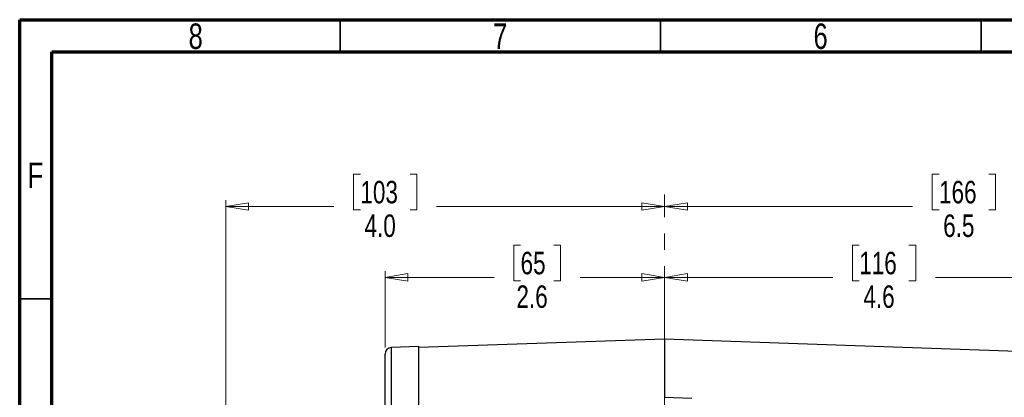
# Model space of a CAD drawing. Header units: inches. Extents: x 0.6 to 16.3, y 0.2 to 11.5.
# Tile 6 of 12: x 0.6 to 6.6, y 9.2 to 11.5. Entities that reach past the tile are written whole.
import ezdxf

# ---------------------------------------------------------------- set-up
doc = ezdxf.new("R2010")
doc.units = ezdxf.units.IN
doc.header["$MEASUREMENT"] = 0
doc.linetypes.add('CENTERX2', pattern=[0.8, 0.5, -0.1, 0.1, -0.1])
doc.styles.add('SLDTEXTSTYLE0', font='TXT', dxfattribs={"width": 0.75})
doc.dimstyles.new('SLDDIMSTYLE1', dxfattribs={"dimtxt": 0.137795, "dimasz": 0.14, "dimexe": 0, "dimexo": 0.0625, "dimgap": 0.034449, "dimtad": 0, "dimdec": 1, "dimlfac": 1.5, "dimrnd": 1e-09, "dimzin": 12, "dimdsep": 46, "dimtxsty": 'SLDTEXTSTYLE0', "dimblk1": 'CLOSED', "dimblk2": 'CLOSED', "dimsah": 1, "dimcen": 0.09, "dimadec": 0, "dimazin": 3, "dimtfac": 1, "dimtdec": 1, "dimtofl": 0, "dimtmove": 0, "dimatfit": 3, "dimldrblk": 'CLOSED', "dimfxl": 0, "dimfrac": 2, "dimtolj": 1, "dimtzin": 12, "dimarcsym": 0})
doc.dimstyles.new('SLDDIMSTYLE4', dxfattribs={"dimtxt": 0.137795, "dimasz": 0.14, "dimexe": 0, "dimexo": 0.0625, "dimgap": 0.034449, "dimtad": 0, "dimdec": 1, "dimlfac": 1.5, "dimrnd": 1e-09, "dimzin": 4, "dimdsep": 46, "dimtxsty": 'SLDTEXTSTYLE0', "dimblk1": 'CLOSED', "dimblk2": 'CLOSED', "dimsah": 1, "dimcen": 0.09, "dimadec": 0, "dimazin": 1, "dimtfac": 1, "dimtdec": 1, "dimtofl": 0, "dimtmove": 0, "dimatfit": 3, "dimldrblk": 'CLOSED', "dimfxl": 0, "dimfrac": 2, "dimtolj": 1, "dimtzin": 12, "dimarcsym": 0})

# ---------------------------------------------------------------- blocks, each defined once
blk = doc.blocks.new('_Closed')
at = {"color": 0, "linetype": 'ByBlock', "lineweight": -2}
for p, q in [((-1, 0.166667), (0, 0)), ((-1, 0.166667), (-1, -0.166667)), ((0, 0), (-1, -0.166667)), ((0, 0), (-1, 0))]:
    blk.add_line(p, q, dxfattribs=at)
blk = doc.blocks.new('_D_7')
at = {"color": 7, "linetype": 'Continuous', "lineweight": 0}
for p, q in [((2.6833, 10.5478), (2.6413, 10.5478)), ((2.6413, 10.5478), (2.6413, 10.3291)), ((2.9887, 10.5478), (3.0307, 10.5478)), ((3.0307, 10.5478), (3.0307, 10.3291)), ((1.8569, 7.927), (1.8569, 10.3887)), ((1.8569, 10.3494), (2.5204, 10.3494)), ((4.5519, 10.3494), (3.1515, 10.3494)), ((2.6413, 10.3291), (2.6833, 10.3291)), ((3.0307, 10.3291), (2.9887, 10.3291))]:
    blk.add_line(p, q, dxfattribs=at)
at = {"color": 7, "linetype": 'Continuous', "lineweight": 18, "xscale": 0.14, "yscale": 0.14, "rotation": 180.0000000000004}
blk.add_blockref('_Closed', (1.8569, 10.3494), dxfattribs=at)
at = {"color": 7, "linetype": 'Continuous', "lineweight": 18, "xscale": 0.14, "yscale": 0.14}
blk.add_blockref('_Closed', (4.5519, 10.3494), dxfattribs=at)
at = {"color": 7, "linetype": 'Continuous', "lineweight": 18, "char_height": 0.1378, "attachment_point": 1, "style": 'SLDTEXTSTYLE0'}
for s, insert in [('103', (2.6833, 10.5067)), ('4.0', (2.7087, 10.3005))]:
    blk.add_mtext(s, dxfattribs=dict(at, insert=insert))
blk = doc.blocks.new('_D_8')
at = {"color": 7, "linetype": 'Continuous', "lineweight": 0}
for p, q in [((3.6673, 10.1125), (3.6253, 10.1125)), ((3.6253, 10.1125), (3.6253, 9.8938)), ((3.8709, 10.1125), (3.9129, 10.1125)), ((3.9129, 10.1125), (3.9129, 9.8938)), ((2.8355, 9.4833), (2.8355, 9.9534)), ((2.8355, 9.9141), (3.5045, 9.9141)), ((3.6253, 9.8938), (3.6673, 9.8938)), ((3.9129, 9.8938), (3.8709, 9.8938)), ((4.5519, 9.9141), (4.0338, 9.9141))]:
    blk.add_line(p, q, dxfattribs=at)
at = {"color": 7, "linetype": 'Continuous', "lineweight": 18, "xscale": 0.14, "yscale": 0.14}
for p, rotation in [((2.8355, 9.9141), 179.9999999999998), ((4.5519, 9.9141), 359.9999999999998)]:
    blk.add_blockref('_Closed', p, dxfattribs=dict(at, rotation=rotation))
at = {"color": 7, "linetype": 'Continuous', "lineweight": 18, "char_height": 0.1378, "attachment_point": 1, "style": 'SLDTEXTSTYLE0'}
for s, insert in [('65', (3.6673, 10.0714)), ('2.6', (3.6418, 9.8652))]:
    blk.add_mtext(s, dxfattribs=dict(at, insert=insert))
blk = doc.blocks.new('_D_9')
at = {"color": 7, "linetype": 'Continuous', "lineweight": 0}
for p, q in [((6.2376, 10.5478), (6.1957, 10.5478)), ((6.1957, 10.5478), (6.1957, 10.3291)), ((6.5431, 10.5478), (6.5851, 10.5478)), ((6.5851, 10.5478), (6.5851, 10.3291)), ((4.5519, 10.3494), (6.0748, 10.3494)), ((8.9139, 10.3494), (6.7059, 10.3494)), ((8.9139, 9.423), (8.9139, 10.3887)), ((6.1957, 10.3291), (6.2376, 10.3291)), ((6.5851, 10.3291), (6.5431, 10.3291))]:
    blk.add_line(p, q, dxfattribs=at)
at = {"color": 7, "linetype": 'Continuous', "lineweight": 18, "xscale": 0.14, "yscale": 0.14, "rotation": 180.0000000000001}
blk.add_blockref('_Closed', (4.5519, 10.3494), dxfattribs=at)
at = {"color": 7, "linetype": 'Continuous', "lineweight": 18, "xscale": 0.14, "yscale": 0.14}
blk.add_blockref('_Closed', (8.9139, 10.3494), dxfattribs=at)
at = {"color": 7, "linetype": 'Continuous', "lineweight": 18, "char_height": 0.1378, "attachment_point": 1, "style": 'SLDTEXTSTYLE0'}
for s, insert in [('166', (6.2376, 10.5067)), ('6.5', (6.2631, 10.3005))]:
    blk.add_mtext(s, dxfattribs=dict(at, insert=insert))
blk = doc.blocks.new('_D_10')
at = {"color": 7, "linetype": 'Continuous', "lineweight": 0}
for p, q in [((5.7475, 10.1125), (5.7055, 10.1125)), ((5.7055, 10.1125), (5.7055, 9.8938)), ((6.0529, 10.1125), (6.0949, 10.1125)), ((6.0949, 10.1125), (6.0949, 9.8938)), ((7.5972, 8.908), (7.5972, 9.9534)), ((4.5519, 9.9141), (5.5846, 9.9141)), ((5.7055, 9.8938), (5.7475, 9.8938)), ((6.0949, 9.8938), (6.0529, 9.8938)), ((7.5972, 9.9141), (6.2158, 9.9141))]:
    blk.add_line(p, q, dxfattribs=at)
at = {"color": 7, "linetype": 'Continuous', "lineweight": 18, "xscale": 0.14, "yscale": 0.14}
for p, rotation in [((4.5519, 9.9141), 180), ((7.5972, 9.9141), 360)]:
    blk.add_blockref('_Closed', p, dxfattribs=dict(at, rotation=rotation))
at = {"color": 7, "linetype": 'Continuous', "lineweight": 18, "char_height": 0.1378, "attachment_point": 1, "style": 'SLDTEXTSTYLE0'}
for s, insert in [('116', (5.7475, 10.0714)), ('4.6', (5.7729, 9.8652))]:
    blk.add_mtext(s, dxfattribs=dict(at, insert=insert))

msp = doc.modelspace()

# ---------------------------------------------------------------- linework, layer by layer
at = {"color": 7, "linetype": 'Continuous', "lineweight": 70}
for p, q in [((0.5906, 0.1969), (0.5906, 11.4961)), ((0.5906, 11.4961), (16.3386, 11.4961)), ((0.7874, 0.3937), (0.7874, 11.2992)), ((0.7874, 11.2992), (16.1417, 11.2992))]:
    msp.add_line(p, q, dxfattribs=at)
at = {"color": 7, "linetype": 'Continuous', "lineweight": 35}
for p, q in [((2.5591, 11.2992), (2.5591, 11.4961)), ((4.5276, 11.2992), (4.5276, 11.4961)), ((6.4961, 11.2992), (6.4961, 11.4961)), ((0.7874, 9.7835), (0.5906, 9.7835))]:
    msp.add_line(p, q, dxfattribs=at)
at = {"color": 7, "linetype": 'CENTERX2', "lineweight": 18}
msp.add_line((4.5519, 3.8835), (4.5519, 10.4231), dxfattribs=at)
at = {"color": 7, "linetype": 'Continuous', "lineweight": 25}
for p, q in [((4.5519, 9.5359), (3.0422, 9.4832)), ((6.913, 9.4534), (4.5519, 9.5359)), ((4.5519, 9.5359), (4.5519, 9.1785)), ((3.0422, 9.4898), (2.8741, 9.4839)), ((3.0422, 9.1315), (3.0422, 9.4898)), ((4.5519, 9.1785), (4.7185, 9.1727))]:
    msp.add_line(p, q, dxfattribs=at)
at = {"color": 8, "linetype": 'Continuous', "lineweight": 25}
msp.add_line((2.8741, 9.1256), (2.8741, 9.4839), dxfattribs=at)
at = {"color": 7, "linetype": 'Continuous', "lineweight": 25}
msp.add_arc((2.8755, 9.4439), 0.04, 92, 180, dxfattribs=at)
msp.add_open_spline([(2.8355, 9.0927), (2.8355, 9.1275), (2.8355, 9.1978), (2.8355, 9.2833), (2.8355, 9.3536), (2.8355, 9.4049), (2.8355, 9.4378), (2.8355, 9.4419), (2.8355, 9.4439)], degree=3, knots=[0, 0, 0, 0, 0.159873, 0.3226643, 0.488197, 0.6577181, 0.8283959, 1, 1, 1, 1], dxfattribs=at)

# ---------------------------------------------------------------- texts
at = {"color": 7, "linetype": 'Continuous', "lineweight": 0, "char_height": 0.1562, "attachment_point": 2, "style": 'SLDTEXTSTYLE0'}
for s, insert in [('8', (1.6717, 11.4728)), ('7', (3.5417, 11.4728)), ('6', (5.5102, 11.4728)), ('F', (0.6873, 10.6191))]:
    msp.add_mtext(s, dxfattribs=dict(at, insert=insert))

# ---------------------------------------------------------------- dimensions: what is measured, and where the dimension line sits
at = {"color": 7, "linetype": 'Continuous', "lineweight": 18}
for base, p1, dimstyle, picture, middle in [((4.5519, 10.3494), (1.8569, 7.8876), 'SLDDIMSTYLE4', '_D_7', (2.836, 10.3494)), ((4.5519, 10.3494), (8.9139, 9.3837), 'SLDDIMSTYLE1', '_D_9', (6.3904, 10.3494)), ((4.5519, 9.9141), (2.8355, 9.4439), 'SLDDIMSTYLE1', '_D_8', (3.7691, 9.9141)), ((4.5519, 9.9141), (7.5972, 8.8687), 'SLDDIMSTYLE1', '_D_10', (5.9002, 9.9141))]:
    dim = msp.add_linear_dim(base=base, p1=p1, p2=(4.5519, 10.4231), dimstyle=dimstyle, dxfattribs=at)
    dim.commit()
    dim.dimension.update_dxf_attribs({"geometry": picture, "text_midpoint": middle, "dimtype": 160})

doc.saveas('drawing.dxf')
